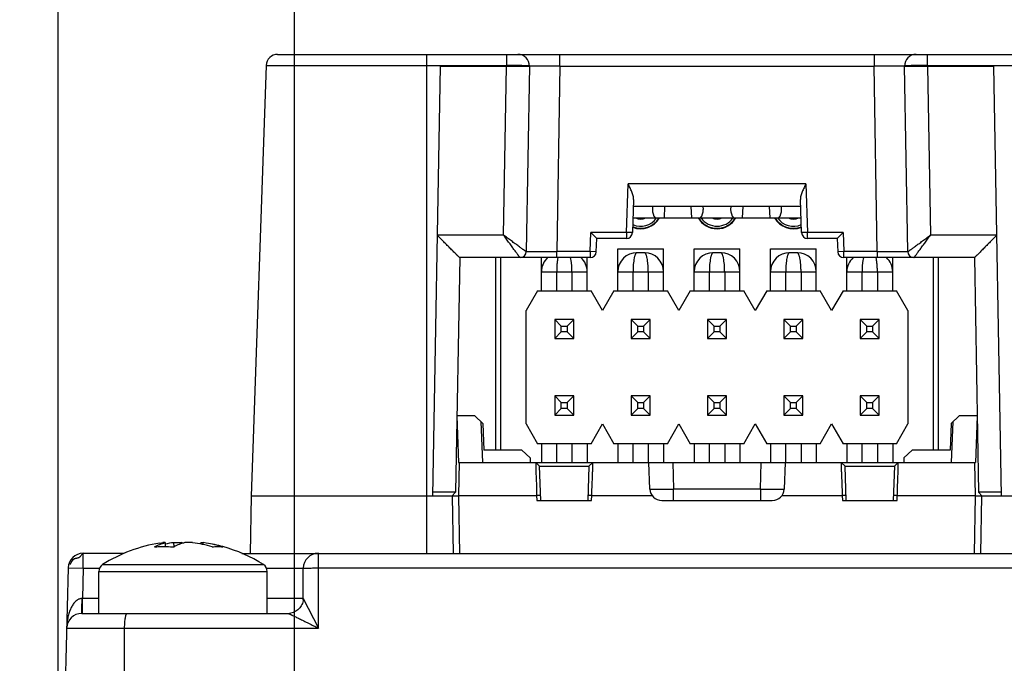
# Model space of a CAD drawing. Header units: inches. Extents: x 0 to 22, y 0 to 17.
# Tile 28 of 32: x 17 to 18.3, y 13.5 to 14.3. Entities that reach past the tile are written whole.
import ezdxf

# ---------------------------------------------------------------- set-up
doc = ezdxf.new("R2010")
doc.units = ezdxf.units.IN
doc.header["$LTSCALE"] = 1.21
doc.header["$MEASUREMENT"] = 0
doc.layers.get('0').update_dxf_attribs({"linetype": 'CONTINUOUS'})
doc.layers.add('DIMENSIONS', color=7, linetype='CONTINUOUS')
doc.styles.get("Standard").update_dxf_attribs({"font": 'txt', "width": 0.8})
doc.dimstyles.new('DIMSTYLE_1', dxfattribs={"dimtxt": 0.125, "dimasz": 0.18, "dimexe": 0.18, "dimexo": 0.0625, "dimgap": 0.09, "dimtad": 0, "dimtih": 1, "dimtoh": 1, "dimdec": 1, "dimdsep": 46, "dimtxsty": 'STANDARD', "dimblk": '_FILLED', "dimblk1": '_FILLED', "dimblk2": '_FILLED', "dimcen": 0.09, "dimadec": 0, "dimazin": 0, "dimtfac": 1, "dimtdec": 1, "dimtofl": 0, "dimtmove": 0, "dimatfit": 3, "dimldrblk": '_FILLED', "dimfxl": 1, "dimtolj": 1, "dimarcsym": 0})
doc.dimstyles.new('DIMSTYLE_5', dxfattribs={"dimtxt": 0.125, "dimasz": 0.18, "dimexe": 0.18, "dimexo": 0.0625, "dimgap": 0.09, "dimtad": 0, "dimtih": 1, "dimtoh": 1, "dimdec": 1, "dimdsep": 46, "dimtxsty": 'STANDARD', "dimblk": '_FILLED', "dimblk1": '_FILLED', "dimblk2": '_FILLED', "dimcen": 0.09, "dimadec": 0, "dimazin": 0, "dimtp": 0.1, "dimtm": 0.1, "dimtfac": 1, "dimtdec": 1, "dimtofl": 0, "dimtmove": 0, "dimatfit": 3, "dimldrblk": '_FILLED', "dimfxl": 1, "dimtolj": 1, "dimarcsym": 0})

# ---------------------------------------------------------------- blocks, each defined once
blk = doc.blocks.new('_FILLED')
at = {"color": 0, "linetype": 'BYBLOCK'}
blk.add_solid([(0, 0), (-1, 0.1736), (-1, -0.1736)], dxfattribs=at)
blk = doc.blocks.new('*D17')
at = {"layer": 'DIMENSIONS', "color": 2, "linetype": 'CONTINUOUS'}
for p, q in [((17.0649, 13.1814), (17.0649, 15.9087)), ((18.79, 13.1814), (18.79, 15.9087)), ((17.0649, 15.7837), (17.315, 15.7837)), ((18.79, 15.7837), (18.54, 15.7837))]:
    blk.add_line(p, q, dxfattribs=at)
at = {"layer": 'DIMENSIONS', "color": 2, "linetype": 'CONTINUOUS', "xscale": 0.18, "yscale": 0.18, "zscale": 0.18, "rotation": 180}
blk.add_blockref('_FILLED', (17.0649, 15.7837), dxfattribs=at)
at = {"layer": 'DIMENSIONS', "color": 2, "linetype": 'CONTINUOUS', "xscale": 0.18, "yscale": 0.18, "zscale": 0.18}
blk.add_blockref('_FILLED', (18.79, 15.7837), dxfattribs=at)
at = {"layer": 'DIMENSIONS', "color": 2, "linetype": 'CONTINUOUS', "insert": (17.9275, 15.8462), "char_height": 0.125, "width": 1.1, "attachment_point": 2, "line_spacing_factor": 0.9}
blk.add_mtext('43.9 [1.73]\\PMAX', dxfattribs=at)
blk = doc.blocks.new('*D19')
at = {"layer": 'DIMENSIONS', "color": 2, "linetype": 'CONTINUOUS'}
for p, q in [((17.3743, 13.1421), (17.3743, 15.1587)), ((18.4806, 13.1421), (18.4806, 15.1587)), ((17.3743, 15.0337), (17.0143, 15.0337)), ((18.4806, 15.0337), (18.8406, 15.0337))]:
    blk.add_line(p, q, dxfattribs=at)
at = {"layer": 'DIMENSIONS', "color": 2, "linetype": 'CONTINUOUS', "xscale": 0.18, "yscale": 0.18, "zscale": 0.18}
blk.add_blockref('_FILLED', (17.3743, 15.0337), dxfattribs=at)
at = {"layer": 'DIMENSIONS', "color": 2, "linetype": 'CONTINUOUS', "xscale": 0.18, "yscale": 0.18, "zscale": 0.18, "rotation": 180}
blk.add_blockref('_FILLED', (18.4806, 15.0337), dxfattribs=at)
at = {"layer": 'DIMENSIONS', "color": 2, "linetype": 'CONTINUOUS', "insert": (17.8275, 15.0962), "char_height": 0.125, "width": 0.9, "attachment_point": 2, "line_spacing_factor": 0.9}
blk.add_mtext('28.1\\P[1.11]\\PMATING\\PCONNECTOR', dxfattribs=at)

msp = doc.modelspace()

# ---------------------------------------------------------------- linework, layer by layer
at = {"color": 7, "linetype": 'CONTINUOUS'}
for p, q in [((17.3521, 14.2837), (18.5028, 14.2837)), ((17.5475, 13.6307), (17.5475, 14.2837)), ((17.6518, 14.2837), (17.6518, 14.2684)), ((17.7218, 14.2685), (17.7218, 14.2837)), ((18.1331, 14.2837), (18.1331, 14.2685)), ((18.2031, 14.2684), (18.2031, 14.2837)), ((17.3371, 14.2693), (17.3175, 13.7057)), ((17.3371, 14.2693), (17.6518, 14.2693)), ((17.5648, 14.2684), (17.555, 13.7057)), ((17.5648, 14.2684), (17.6818, 14.2684)), ((17.648, 14.0472), (17.6518, 14.2684)), ((17.6818, 14.2684), (17.6776, 14.0256)), ((17.682, 14.2685), (17.6818, 14.2685)), ((17.7218, 14.2685), (17.682, 14.2685)), ((17.7218, 14.2685), (17.7176, 14.0256)), ((17.7218, 14.2685), (18.1331, 14.2685)), ((18.1373, 14.0256), (18.1331, 14.2685)), ((18.173, 14.2685), (18.1331, 14.2685)), ((18.1731, 14.2685), (18.173, 14.2685)), ((18.1735, 14.2686), (18.1731, 14.2685)), ((18.1773, 14.0256), (18.1731, 14.2684)), ((18.1731, 14.2684), (18.2901, 14.2684)), ((18.2031, 14.2693), (18.5178, 14.2693)), ((18.2031, 14.2684), (18.2069, 14.0472)), ((18.2999, 13.7057), (18.2901, 14.2684)), ((17.8088, 14.0506), (17.811, 14.1142)), ((18.0439, 14.1142), (17.811, 14.1142)), ((18.0439, 14.1142), (18.0461, 14.0506)), ((17.8183, 14.094), (17.8168, 14.0505)), ((18.0381, 14.0505), (18.0366, 14.094)), ((18.0369, 14.0847), (17.818, 14.0847)), ((17.843, 14.0847), (17.8428, 14.0807)), ((17.8586, 14.0847), (17.8581, 14.0697)), ((17.8944, 14.0697), (17.8938, 14.0847)), ((17.9096, 14.0807), (17.9094, 14.0847)), ((17.9455, 14.0847), (17.9453, 14.0807)), ((17.9611, 14.0847), (17.9606, 14.0697)), ((17.9969, 14.0697), (17.9963, 14.0847)), ((18.0121, 14.0807), (18.0119, 14.0847)), ((17.8175, 14.0697), (18.0375, 14.0697)), ((17.648, 14.0472), (17.561, 14.0472)), ((17.7614, 14.0256), (17.7622, 14.0506)), ((17.8088, 14.0506), (17.7622, 14.0506)), ((17.77, 14.0427), (17.7622, 14.0506)), ((17.7694, 14.0255), (17.77, 14.0427)), ((17.8088, 14.0427), (17.77, 14.0427)), ((17.8088, 14.0506), (17.8088, 14.0427)), ((17.8168, 14.0505), (17.8088, 14.0506)), ((18.0461, 14.0506), (18.0381, 14.0505)), ((18.0461, 14.0427), (18.0461, 14.0506)), ((18.0927, 14.0506), (18.0461, 14.0506)), ((18.085, 14.0427), (18.0461, 14.0427)), ((18.085, 14.0427), (18.0927, 14.0506)), ((18.085, 14.0427), (18.0856, 14.0255)), ((18.0927, 14.0506), (18.0936, 14.0256)), ((18.294, 14.0472), (18.2069, 14.0472)), ((17.7975, 13.9742), (17.7975, 14.0292)), ((17.7975, 14.0292), (17.8575, 14.0292)), ((17.8575, 13.9742), (17.8575, 14.0292)), ((17.8975, 13.9742), (17.8975, 14.0292)), ((17.8975, 14.0292), (17.9575, 14.0292)), ((17.9575, 13.9742), (17.9575, 14.0292)), ((17.9975, 13.9742), (17.9975, 14.0292)), ((17.9975, 14.0292), (18.0575, 14.0292)), ((18.0575, 13.9742), (18.0575, 14.0292)), ((17.5905, 14.0177), (17.5851, 13.7108)), ((17.7614, 14.0177), (17.5905, 14.0177)), ((17.6375, 14.0177), (17.6375, 13.7657)), ((17.6445, 13.7657), (17.6445, 14.0177)), ((17.6776, 14.0256), (17.7176, 14.0256)), ((17.6975, 13.9742), (17.6975, 14.0177)), ((17.7176, 14.0177), (17.7176, 14.0256)), ((17.7614, 14.0256), (17.7176, 14.0256)), ((17.7575, 13.9742), (17.7575, 14.0177)), ((17.7614, 14.0256), (17.7614, 14.0177)), ((17.7694, 14.0255), (17.7614, 14.0256)), ((17.8325, 14.0242), (17.8225, 14.0242)), ((17.9325, 14.0242), (17.9225, 14.0242)), ((18.0325, 14.0242), (18.0225, 14.0242)), ((18.0936, 14.0256), (18.0856, 14.0255)), ((18.0936, 14.0177), (18.0936, 14.0256)), ((18.1373, 14.0256), (18.0936, 14.0256)), ((18.2645, 14.0177), (18.0936, 14.0177)), ((18.0975, 13.9742), (18.0975, 14.0177)), ((18.1373, 14.0256), (18.1373, 14.0177)), ((18.1373, 14.0256), (18.1773, 14.0256)), ((18.1575, 13.9742), (18.1575, 14.0177)), ((18.2105, 14.0177), (18.2105, 13.7657)), ((18.2175, 13.7657), (18.2175, 14.0177)), ((18.2645, 14.0177), (18.2698, 13.7108)), ((17.6975, 13.9992), (17.7575, 13.9992)), ((17.7175, 13.9742), (17.7175, 13.9992)), ((17.7375, 13.9992), (17.7375, 13.9742)), ((17.7975, 13.9992), (17.8575, 13.9992)), ((17.8175, 13.9742), (17.8175, 13.9992)), ((17.8375, 13.9992), (17.8375, 13.9742)), ((17.8975, 13.9992), (17.9575, 13.9992)), ((17.9175, 13.9742), (17.9175, 13.9992)), ((17.9375, 13.9992), (17.9375, 13.9742)), ((17.9975, 13.9992), (18.0575, 13.9992)), ((18.0175, 13.9742), (18.0175, 13.9992)), ((18.0375, 13.9992), (18.0375, 13.9742)), ((18.0975, 13.9992), (18.1575, 13.9992)), ((18.1175, 13.9742), (18.1175, 13.9992)), ((18.1375, 13.9992), (18.1375, 13.9742)), ((17.6925, 13.9742), (17.6775, 13.9483)), ((17.6925, 13.9742), (17.7625, 13.9742)), ((17.7775, 13.9483), (17.7625, 13.9742)), ((17.7925, 13.9742), (17.7775, 13.9483)), ((17.7925, 13.9742), (17.8625, 13.9742)), ((17.8775, 13.9483), (17.8625, 13.9742)), ((17.8925, 13.9742), (17.8775, 13.9483)), ((17.8925, 13.9742), (17.9625, 13.9742)), ((17.9775, 13.9483), (17.9625, 13.9742)), ((17.9925, 13.9742), (17.9775, 13.9483)), ((17.9925, 13.9742), (18.0625, 13.9742)), ((18.0775, 13.9483), (18.0625, 13.9742)), ((18.0925, 13.9742), (18.0775, 13.9483)), ((18.0925, 13.9742), (18.1625, 13.9742)), ((18.1775, 13.9483), (18.1625, 13.9742)), ((17.6775, 13.8002), (17.6775, 13.9483)), ((18.1775, 13.9483), (18.1775, 13.8002)), ((17.715, 13.9367), (17.715, 13.9117)), ((17.7236, 13.9281), (17.715, 13.9367)), ((17.74, 13.9367), (17.715, 13.9367)), ((17.7236, 13.9204), (17.7236, 13.9281)), ((17.7236, 13.9281), (17.7313, 13.9281)), ((17.74, 13.9367), (17.7313, 13.9281)), ((17.7313, 13.9281), (17.7313, 13.9204)), ((17.74, 13.9117), (17.74, 13.9367)), ((17.815, 13.9367), (17.815, 13.9117)), ((17.8236, 13.9281), (17.815, 13.9367)), ((17.84, 13.9367), (17.815, 13.9367)), ((17.8236, 13.9204), (17.8236, 13.9281)), ((17.8236, 13.9281), (17.8313, 13.9281)), ((17.84, 13.9367), (17.8313, 13.9281)), ((17.8313, 13.9281), (17.8313, 13.9204)), ((17.84, 13.9117), (17.84, 13.9367)), ((17.915, 13.9367), (17.915, 13.9117)), ((17.9236, 13.9281), (17.915, 13.9367)), ((17.94, 13.9367), (17.915, 13.9367)), ((17.9236, 13.9204), (17.9236, 13.9281)), ((17.9236, 13.9281), (17.9313, 13.9281)), ((17.94, 13.9367), (17.9313, 13.9281)), ((17.9313, 13.9281), (17.9313, 13.9204)), ((17.94, 13.9117), (17.94, 13.9367)), ((18.015, 13.9367), (18.015, 13.9117)), ((18.0236, 13.9281), (18.015, 13.9367)), ((18.04, 13.9367), (18.015, 13.9367)), ((18.0236, 13.9204), (18.0236, 13.9281)), ((18.0236, 13.9281), (18.0313, 13.9281)), ((18.04, 13.9367), (18.0313, 13.9281)), ((18.0313, 13.9281), (18.0313, 13.9204)), ((18.04, 13.9117), (18.04, 13.9367)), ((18.115, 13.9367), (18.115, 13.9117)), ((18.1236, 13.9281), (18.115, 13.9367)), ((18.14, 13.9367), (18.115, 13.9367)), ((18.1236, 13.9204), (18.1236, 13.9281)), ((18.1236, 13.9281), (18.1313, 13.9281)), ((18.14, 13.9367), (18.1313, 13.9281)), ((18.1313, 13.9281), (18.1313, 13.9204)), ((18.14, 13.9117), (18.14, 13.9367)), ((17.7236, 13.9204), (17.715, 13.9117)), ((17.7313, 13.9204), (17.7236, 13.9204)), ((17.74, 13.9117), (17.7313, 13.9204)), ((17.8236, 13.9204), (17.815, 13.9117)), ((17.8313, 13.9204), (17.8236, 13.9204)), ((17.84, 13.9117), (17.8313, 13.9204)), ((17.9236, 13.9204), (17.915, 13.9117)), ((17.9313, 13.9204), (17.9236, 13.9204)), ((17.94, 13.9117), (17.9313, 13.9204)), ((18.0236, 13.9204), (18.015, 13.9117)), ((18.0313, 13.9204), (18.0236, 13.9204)), ((18.04, 13.9117), (18.0313, 13.9204)), ((18.1236, 13.9204), (18.115, 13.9117)), ((18.1313, 13.9204), (18.1236, 13.9204)), ((18.14, 13.9117), (18.1313, 13.9204)), ((17.715, 13.9117), (17.74, 13.9117)), ((17.815, 13.9117), (17.84, 13.9117)), ((17.915, 13.9117), (17.94, 13.9117)), ((18.015, 13.9117), (18.04, 13.9117)), ((18.115, 13.9117), (18.14, 13.9117)), ((17.715, 13.8367), (17.715, 13.8117)), ((17.7236, 13.8281), (17.715, 13.8367)), ((17.74, 13.8367), (17.715, 13.8367)), ((17.74, 13.8367), (17.7313, 13.8281)), ((17.74, 13.8117), (17.74, 13.8367)), ((17.815, 13.8367), (17.815, 13.8117)), ((17.8236, 13.8281), (17.815, 13.8367)), ((17.84, 13.8367), (17.815, 13.8367)), ((17.84, 13.8367), (17.8313, 13.8281)), ((17.84, 13.8117), (17.84, 13.8367)), ((17.915, 13.8367), (17.915, 13.8117)), ((17.9236, 13.8281), (17.915, 13.8367)), ((17.94, 13.8367), (17.915, 13.8367)), ((17.94, 13.8367), (17.9313, 13.8281)), ((17.94, 13.8117), (17.94, 13.8367)), ((18.015, 13.8367), (18.015, 13.8117)), ((18.0236, 13.8281), (18.015, 13.8367)), ((18.04, 13.8367), (18.015, 13.8367)), ((18.04, 13.8367), (18.0313, 13.8281)), ((18.04, 13.8117), (18.04, 13.8367)), ((18.115, 13.8367), (18.115, 13.8117)), ((18.1236, 13.8281), (18.115, 13.8367)), ((18.14, 13.8367), (18.115, 13.8367)), ((18.14, 13.8367), (18.1313, 13.8281)), ((18.14, 13.8117), (18.14, 13.8367)), ((17.7236, 13.8204), (17.7236, 13.8281)), ((17.7236, 13.8281), (17.7313, 13.8281)), ((17.7313, 13.8281), (17.7313, 13.8204)), ((17.8236, 13.8204), (17.8236, 13.8281)), ((17.8236, 13.8281), (17.8313, 13.8281)), ((17.8313, 13.8281), (17.8313, 13.8204)), ((17.9236, 13.8204), (17.9236, 13.8281)), ((17.9236, 13.8281), (17.9313, 13.8281)), ((17.9313, 13.8281), (17.9313, 13.8204)), ((18.0236, 13.8204), (18.0236, 13.8281)), ((18.0236, 13.8281), (18.0313, 13.8281)), ((18.0313, 13.8281), (18.0313, 13.8204)), ((18.1236, 13.8204), (18.1236, 13.8281)), ((18.1236, 13.8281), (18.1313, 13.8281)), ((18.1313, 13.8281), (18.1313, 13.8204)), ((17.5868, 13.8104), (17.589, 13.7497)), ((17.6103, 13.8107), (17.5869, 13.8107)), ((17.621, 13.8007), (17.6103, 13.8107)), ((17.7236, 13.8204), (17.715, 13.8117)), ((17.715, 13.8117), (17.74, 13.8117)), ((17.7313, 13.8204), (17.7236, 13.8204)), ((17.74, 13.8117), (17.7313, 13.8204)), ((17.8236, 13.8204), (17.815, 13.8117)), ((17.815, 13.8117), (17.84, 13.8117)), ((17.8313, 13.8204), (17.8236, 13.8204)), ((17.84, 13.8117), (17.8313, 13.8204)), ((17.9236, 13.8204), (17.915, 13.8117)), ((17.915, 13.8117), (17.94, 13.8117)), ((17.9313, 13.8204), (17.9236, 13.8204)), ((17.94, 13.8117), (17.9313, 13.8204)), ((18.0236, 13.8204), (18.015, 13.8117)), ((18.015, 13.8117), (18.04, 13.8117)), ((18.0313, 13.8204), (18.0236, 13.8204)), ((18.04, 13.8117), (18.0313, 13.8204)), ((18.1236, 13.8204), (18.115, 13.8117)), ((18.115, 13.8117), (18.14, 13.8117)), ((18.1313, 13.8204), (18.1236, 13.8204)), ((18.14, 13.8117), (18.1313, 13.8204)), ((18.2446, 13.8107), (18.2339, 13.8007)), ((18.2681, 13.8107), (18.2446, 13.8107)), ((18.2681, 13.8104), (18.266, 13.7497)), ((17.6183, 13.8033), (17.6202, 13.7497)), ((17.621, 13.8007), (17.6222, 13.7657)), ((17.6775, 13.8002), (17.6925, 13.7742)), ((17.7625, 13.7742), (17.7775, 13.8002)), ((17.7775, 13.8002), (17.7925, 13.7742)), ((17.8625, 13.7742), (17.8775, 13.8002)), ((17.8775, 13.8002), (17.8925, 13.7742)), ((17.9625, 13.7742), (17.9775, 13.8002)), ((17.9775, 13.8002), (17.9925, 13.7742)), ((18.0625, 13.7742), (18.0775, 13.8002)), ((18.0775, 13.8002), (18.0925, 13.7742)), ((18.1625, 13.7742), (18.1775, 13.8002)), ((18.2339, 13.8007), (18.2327, 13.7657)), ((18.2347, 13.7497), (18.2366, 13.8033)), ((17.7625, 13.7742), (17.6925, 13.7742)), ((17.6975, 13.7742), (17.6975, 13.7497)), ((17.7175, 13.7497), (17.7175, 13.7742)), ((17.7375, 13.7742), (17.7375, 13.7497)), ((17.7575, 13.7742), (17.7575, 13.7497)), ((17.8625, 13.7742), (17.7925, 13.7742)), ((17.7975, 13.7742), (17.7975, 13.7497)), ((17.8175, 13.7497), (17.8175, 13.7742)), ((17.8375, 13.7742), (17.8375, 13.7497)), ((17.8575, 13.7742), (17.8575, 13.7497)), ((17.9625, 13.7742), (17.8925, 13.7742)), ((17.8975, 13.7742), (17.8975, 13.7497)), ((17.9175, 13.7497), (17.9175, 13.7742)), ((17.9375, 13.7742), (17.9375, 13.7497)), ((17.9575, 13.7742), (17.9575, 13.7497)), ((18.0625, 13.7742), (17.9925, 13.7742)), ((17.9975, 13.7742), (17.9975, 13.7497)), ((18.0175, 13.7497), (18.0175, 13.7742)), ((18.0375, 13.7742), (18.0375, 13.7497)), ((18.0575, 13.7742), (18.0575, 13.7497)), ((18.1625, 13.7742), (18.0925, 13.7742)), ((18.0975, 13.7742), (18.0975, 13.7497)), ((18.1175, 13.7497), (18.1175, 13.7742)), ((18.1375, 13.7742), (18.1375, 13.7497)), ((18.1575, 13.7742), (18.1575, 13.7497)), ((17.6719, 13.7657), (17.6222, 13.7657)), ((17.6826, 13.7557), (17.6719, 13.7657)), ((18.1831, 13.7657), (18.1723, 13.7557)), ((18.2327, 13.7657), (18.1831, 13.7657)), ((17.5897, 13.7497), (17.589, 13.7065)), ((17.589, 13.7497), (18.266, 13.7497)), ((17.6826, 13.7557), (17.6828, 13.7497)), ((17.6951, 13.7447), (17.69, 13.7497)), ((17.6951, 13.7447), (17.69, 13.7497)), ((17.69, 13.7497), (17.69, 13.7497)), ((17.7649, 13.7497), (17.7598, 13.7447)), ((17.7649, 13.7497), (17.7598, 13.7447)), ((17.7649, 13.7497), (17.7649, 13.7497)), ((17.8394, 13.7148), (17.8382, 13.7497)), ((17.8695, 13.7497), (17.8707, 13.7148)), ((17.9843, 13.7148), (17.9855, 13.7497)), ((18.0167, 13.7497), (18.0155, 13.7148)), ((18.0951, 13.7447), (18.09, 13.7497)), ((18.0951, 13.7447), (18.09, 13.7497)), ((18.09, 13.7497), (18.09, 13.7497)), ((18.1649, 13.7497), (18.1598, 13.7447)), ((18.1649, 13.7497), (18.1598, 13.7447)), ((18.1649, 13.7497), (18.1649, 13.7497)), ((18.1723, 13.7557), (18.1721, 13.7497)), ((18.266, 13.7057), (18.2652, 13.7497)), ((17.6967, 13.6997), (17.6951, 13.7447)), ((17.6952, 13.7446), (17.7597, 13.7446)), ((17.7598, 13.7447), (17.7582, 13.6997)), ((18.0967, 13.6997), (18.0951, 13.7447)), ((18.0952, 13.7446), (18.1597, 13.7446)), ((18.1598, 13.7447), (18.1582, 13.6997)), ((17.58, 13.7057), (17.5851, 13.7108)), ((17.58, 13.7057), (17.5851, 13.7108)), ((17.5851, 13.7108), (17.5851, 13.7108)), ((17.589, 13.7065), (17.6913, 13.7065)), ((17.589, 13.7065), (17.589, 13.7057)), ((17.6965, 13.7066), (17.6913, 13.7065)), ((17.6913, 13.7065), (17.6916, 13.6997)), ((17.7636, 13.7065), (17.7585, 13.7066)), ((17.7633, 13.6997), (17.7636, 13.7065)), ((17.7636, 13.7065), (17.8422, 13.7065)), ((17.8707, 13.6997), (17.8707, 13.7148)), ((17.9843, 13.7148), (17.8707, 13.7148)), ((17.9843, 13.7148), (17.9843, 13.6997)), ((18.0127, 13.7065), (18.0913, 13.7065)), ((18.0965, 13.7066), (18.0913, 13.7065)), ((18.0913, 13.7065), (18.0916, 13.6997)), ((18.1636, 13.7065), (18.1585, 13.7066)), ((18.1633, 13.6997), (18.1636, 13.7065)), ((18.1636, 13.7065), (18.266, 13.7065)), ((18.2698, 13.7108), (18.2698, 13.7108)), ((18.2698, 13.7108), (18.2749, 13.7057)), ((18.2698, 13.7108), (18.2749, 13.7057)), ((17.3175, 13.7057), (17.3162, 13.6307)), ((17.589, 13.7057), (17.3175, 13.7057)), ((17.5823, 13.6307), (17.581, 13.7057)), ((17.589, 13.7057), (17.5903, 13.6307)), ((17.6916, 13.6997), (17.7633, 13.6997)), ((17.8551, 13.6997), (17.9999, 13.6997)), ((18.0916, 13.6997), (18.1633, 13.6997)), ((18.2647, 13.6307), (18.266, 13.7057)), ((18.5375, 13.7057), (18.266, 13.7057)), ((18.274, 13.7057), (18.2727, 13.6307)), ((17.1978, 13.6441), (17.2018, 13.6447)), ((17.2048, 13.6447), (17.2018, 13.6447)), ((17.2048, 13.6447), (17.205, 13.6395)), ((17.2157, 13.6447), (17.2261, 13.6447)), ((17.2157, 13.6447), (17.2161, 13.6391)), ((17.2261, 13.6434), (17.2261, 13.6447)), ((17.2408, 13.6447), (17.2304, 13.6447)), ((17.2517, 13.6447), (17.2516, 13.6428)), ((17.2517, 13.6447), (17.2547, 13.6447)), ((17.2546, 13.6422), (17.2547, 13.6447)), ((17.2587, 13.6441), (17.2547, 13.6447)), ((17.0975, 13.6111), (17.0975, 13.6307)), ((17.1513, 13.6307), (17.0975, 13.6307)), ((17.3052, 13.6307), (18.5497, 13.6307)), ((17.4054, 13.5328), (17.4054, 13.6307)), ((17.0803, 13.6164), (17.0801, 13.6159)), ((17.0801, 13.6159), (17.0801, 13.6159)), ((17.0804, 13.6166), (17.0803, 13.6164)), ((17.0805, 13.6168), (17.0804, 13.6166)), ((17.0806, 13.617), (17.0805, 13.6168)), ((17.0807, 13.6172), (17.0806, 13.617)), ((17.0808, 13.6173), (17.0807, 13.6172)), ((17.0809, 13.6175), (17.0808, 13.6173)), ((17.081, 13.6177), (17.0809, 13.6175)), ((17.0811, 13.618), (17.081, 13.6178)), ((17.081, 13.6178), (17.081, 13.6177)), ((17.0812, 13.6181), (17.0811, 13.618)), ((17.0813, 13.6182), (17.0812, 13.6181)), ((17.0814, 13.6185), (17.0813, 13.6184)), ((17.0813, 13.6184), (17.0813, 13.6182)), ((17.0815, 13.6186), (17.0814, 13.6185)), ((17.0816, 13.6188), (17.0815, 13.6187)), ((17.0815, 13.6187), (17.0815, 13.6186)), ((17.0817, 13.6189), (17.0816, 13.6188)), ((17.0818, 13.6192), (17.0817, 13.619)), ((17.0817, 13.619), (17.0817, 13.6189)), ((17.0819, 13.6193), (17.0818, 13.6192)), ((17.0819, 13.6194), (17.0819, 13.6193)), ((17.082, 13.6194), (17.0819, 13.6194)), ((17.0821, 13.6196), (17.082, 13.6195)), ((17.082, 13.6195), (17.082, 13.6194)), ((17.0823, 13.6199), (17.0822, 13.6198)), ((17.0822, 13.6198), (17.0822, 13.6197)), ((17.0824, 13.62), (17.0823, 13.6199)), ((17.0825, 13.6202), (17.0824, 13.6201)), ((17.0824, 13.6201), (17.0824, 13.62)), ((17.0826, 13.6203), (17.0825, 13.6202)), ((17.0827, 13.6205), (17.0826, 13.6204)), ((17.0826, 13.6204), (17.0826, 13.6203)), ((17.0885, 13.6241), (17.0883, 13.624)), ((17.089, 13.6242), (17.0885, 13.6241)), ((17.0893, 13.6242), (17.089, 13.6242)), ((17.123, 13.616), (17.3335, 13.616)), ((17.0778, 13.6116), (17.0649, 13.1189)), ((17.0778, 13.6116), (17.0975, 13.6111)), ((17.0975, 13.6111), (17.0965, 13.5717)), ((17.0975, 13.6111), (17.1188, 13.6111)), ((17.118, 13.552), (17.118, 13.607)), ((17.118, 13.607), (17.3385, 13.607)), ((17.3377, 13.6111), (17.3857, 13.6111)), ((17.3385, 13.552), (17.3385, 13.607)), ((17.3857, 13.5717), (17.3857, 13.6111)), ((17.4054, 13.6116), (18.4495, 13.6116)), ((17.096, 13.5717), (17.0965, 13.5717)), ((17.0965, 13.552), (17.0965, 13.5717)), ((17.118, 13.5717), (17.0965, 13.5717)), ((17.3857, 13.5717), (17.3385, 13.5717)), ((17.3857, 13.5717), (17.3857, 13.5705)), ((17.3857, 13.5717), (17.4054, 13.5328)), ((17.0955, 13.552), (17.366, 13.552)), ((17.0758, 13.5328), (17.4054, 13.5328)), ((17.1499, 13.1189), (17.1517, 13.5328))]:
    msp.add_line(p, q, dxfattribs=at)
for points in [[(17.0975, 13.6307), (17.0974, 13.6307), (17.0973, 13.6307), (17.0972, 13.6307), (17.0972, 13.6307), (17.0971, 13.6306), (17.097, 13.6306), (17.0969, 13.6305), (17.0968, 13.6304), (17.0967, 13.6304), (17.0966, 13.6303), (17.0965, 13.6302), (17.0964, 13.6301), (17.0963, 13.63), (17.0962, 13.6299), (17.0961, 13.6297), (17.096, 13.6296), (17.0959, 13.6295), (17.0957, 13.6293), (17.0956, 13.6292), (17.0955, 13.6291), (17.0954, 13.6289), (17.0953, 13.6288), (17.0947, 13.6279)], [(17.0822, 13.6197), (17.0821, 13.6197), (17.0821, 13.6196)], [(17.0883, 13.624), (17.0882, 13.624), (17.0881, 13.624), (17.088, 13.624), (17.0879, 13.624), (17.0877, 13.6239), (17.0876, 13.6239), (17.0875, 13.6239), (17.0874, 13.6239), (17.0873, 13.6238), (17.0872, 13.6238), (17.0871, 13.6238), (17.087, 13.6238), (17.0869, 13.6237), (17.0868, 13.6237), (17.0867, 13.6237), (17.0866, 13.6236), (17.0865, 13.6236), (17.0864, 13.6236), (17.0863, 13.6235), (17.0863, 13.6235), (17.0862, 13.6235), (17.0861, 13.6234), (17.086, 13.6234), (17.0859, 13.6234), (17.0858, 13.6233), (17.0858, 13.6233), (17.0857, 13.6232), (17.0856, 13.6232), (17.0855, 13.6231), (17.0855, 13.6231), (17.0854, 13.6231), (17.0853, 13.623), (17.0852, 13.623), (17.0852, 13.6229), (17.0851, 13.6229), (17.085, 13.6228), (17.085, 13.6228), (17.0849, 13.6227), (17.0848, 13.6227), (17.0848, 13.6226), (17.0847, 13.6226), (17.0846, 13.6225), (17.0846, 13.6225), (17.0845, 13.6225), (17.0845, 13.6224), (17.0844, 13.6223), (17.0843, 13.6223), (17.0843, 13.6222), (17.0842, 13.6222), (17.0842, 13.6221), (17.0841, 13.6221), (17.084, 13.622), (17.084, 13.622), (17.0839, 13.6219), (17.0839, 13.6219), (17.0838, 13.6218), (17.0838, 13.6218), (17.0837, 13.6217), (17.0837, 13.6217), (17.0836, 13.6216), (17.0836, 13.6216), (17.0835, 13.6215), (17.0835, 13.6214), (17.0834, 13.6214), (17.0834, 13.6213), (17.0833, 13.6213), (17.0833, 13.6212), (17.0832, 13.6212), (17.0832, 13.6211), (17.0831, 13.6211), (17.0831, 13.621), (17.0831, 13.621), (17.083, 13.6209), (17.083, 13.6209), (17.0829, 13.6208), (17.0829, 13.6208), (17.0829, 13.6207), (17.0828, 13.6207), (17.0828, 13.6206), (17.0827, 13.6205)], [(17.0947, 13.6279), (17.0946, 13.6278), (17.0945, 13.6276), (17.0944, 13.6274), (17.0942, 13.6273), (17.0941, 13.6271), (17.094, 13.627), (17.0938, 13.6268), (17.0937, 13.6266), (17.0936, 13.6265), (17.0934, 13.6263), (17.0933, 13.6262), (17.0931, 13.626), (17.093, 13.6259), (17.0928, 13.6257), (17.0927, 13.6256), (17.0925, 13.6255), (17.0923, 13.6254), (17.0922, 13.6252), (17.092, 13.6251), (17.0918, 13.625), (17.0917, 13.6249), (17.0915, 13.6248), (17.0913, 13.6248), (17.0911, 13.6247), (17.091, 13.6246), (17.0908, 13.6245), (17.0906, 13.6245), (17.0905, 13.6244), (17.0903, 13.6244), (17.0901, 13.6244), (17.09, 13.6243), (17.0898, 13.6243), (17.0897, 13.6243), (17.0895, 13.6242), (17.0894, 13.6242), (17.0893, 13.6242)]]:
    msp.add_lwpolyline(points, dxfattribs=at)
for centre, radius, start, end in [((17.3521, 14.2687), 0.015, 90, 178), ((17.6668, 14.2687), 0.015, 358.9839, 90), ((18.1881, 14.2687), 0.015, 90, 181.0161), ((17.8275, 14.0842), 0.0287, 248.671, 329.6023), ((17.8275, 14.0842), 0.0281, 248.2436, 328.9044), ((17.8275, 14.0842), 0.0254, 246.0527, 325.1851), ((17.8275, 14.0842), 0.016, 245.0207, 294.9794), ((17.9275, 14.0842), 0.0287, 210.3977, 329.6023), ((17.9275, 14.0842), 0.0281, 211.0956, 328.9044), ((17.9275, 14.0842), 0.0254, 214.8149, 325.1851), ((17.9275, 14.0842), 0.016, 245.0207, 294.9794), ((18.0275, 14.0842), 0.0287, 210.3977, 291.3291), ((18.0275, 14.0842), 0.0281, 211.0956, 291.7564), ((18.0275, 14.0842), 0.0254, 214.8149, 293.9473), ((18.0275, 14.0842), 0.016, 245.0207, 294.9794), ((17.8088, 14.0507), 0.008, 270, 358), ((18.0461, 14.0507), 0.008, 182, 270), ((17.6696, 14.0257), 0.008, 270.0044, 358.9876), ((17.7225, 13.9992), 0.025, 132.2133, 180), ((17.7325, 13.9992), 0.025, 0, 47.7867), ((17.7614, 14.0257), 0.008, 270, 358), ((17.8225, 13.9992), 0.025, 90, 180), ((17.8325, 13.9992), 0.025, 0, 90), ((17.9225, 13.9992), 0.025, 90, 180), ((17.9325, 13.9992), 0.025, 0, 90), ((18.0225, 13.9992), 0.025, 90, 180), ((18.0325, 13.9992), 0.025, 0, 90), ((18.0936, 14.0257), 0.008, 182, 270), ((18.1225, 13.9992), 0.025, 132.2133, 180), ((18.1325, 13.9992), 0.025, 0, 47.7867), ((18.1853, 14.0257), 0.008, 181.0124, 269.9956), ((17.8551, 13.7154), 0.0156, 182, 270), ((17.9999, 13.7154), 0.0156, 270, 358), ((17.2282, 13.4496), 0.1969, 98.8883, 122.336), ((17.2354, 13.4933), 0.1526, 97.4004, 101.5218), ((17.2149, 13.5975), 0.0485, 73.9914, 76.6087), ((17.221, 13.4925), 0.1534, 72.7848, 82.5923), ((17.2282, 13.4495), 0.197, 74.6216, 81.1092), ((17.2348, 13.4917), 0.1543, 72.8079, 81.0897), ((17.0975, 13.6111), 0.0197, 90, 178.5), ((17.2282, 13.4496), 0.1969, 57.664, 74.619), ((17.4054, 13.6111), 0.0197, 90, 180), ((17.1286, 13.607), 0.0106, 122.336, 180), ((17.3279, 13.607), 0.0106, 0, 57.664), ((17.366, 13.5717), 0.0197, 354.7172, 356.695), ((17.3681, 13.5717), 0.0176, 356.305, 359.9595), ((17.368, 13.5717), 0.0177, 354.7099, 356.3049), ((17.0955, 13.5323), 0.0197, 90, 178.5), ((17.366, 13.5697), 0.0177, 270.001, 275.4761)]:
    msp.add_arc(centre, radius, start, end, dxfattribs=at)
for centre, major_axis, start_param, end_param in [((17.8585, 14.0808), (0.0065, 0.015), -4.319385, -3.572575), ((17.8939, 14.0808), (-0.0065, 0.015), -2.71061, -1.9638), ((17.961, 14.0808), (0.0065, 0.015), -4.319385, -3.572575), ((17.9964, 14.0808), (-0.0065, 0.015), -2.71061, -1.9638)]:
    msp.add_ellipse(centre, major_axis=major_axis, ratio=0.950166, start_param=start_param, end_param=end_param, dxfattribs=at)
for points, knots in [([(17.6818, 14.2685), (17.6818, 14.2685), (17.6818, 14.2685), (17.6817, 14.2685), (17.6815, 14.2686), (17.6812, 14.2686), (17.6809, 14.2686), (17.6803, 14.2687), (17.6794, 14.2687), (17.6782, 14.2688), (17.6767, 14.2688), (17.6749, 14.2689), (17.673, 14.2689), (17.6708, 14.269), (17.6684, 14.269), (17.6659, 14.2691), (17.6623, 14.2691), (17.6576, 14.2692), (17.6538, 14.2692), (17.6518, 14.2693)], [0, 0, 0, 0, 0.001773, 0.005641, 0.011825, 0.020361, 0.031238, 0.044433, 0.077651, 0.119707, 0.170202, 0.228654, 0.294503, 0.367118, 0.445804, 0.529806, 0.618318, 0.805439, 1, 1, 1, 1]), ([(18.2031, 14.2693), (18.1996, 14.2692), (18.1946, 14.2692), (18.1881, 14.2691), (18.1839, 14.269), (18.1802, 14.2689), (18.1772, 14.2688), (18.1753, 14.2687), (18.1741, 14.2686), (18.1737, 14.2686), (18.1735, 14.2686)], [0, 0, 0, 0, 0.349336, 0.510477, 0.655848, 0.78096, 0.881952, 0.955712, 0.981643, 1, 1, 1, 1]), ([(17.8183, 14.094), (17.8183, 14.0947), (17.8182, 14.0963), (17.8177, 14.0987), (17.8169, 14.1011), (17.8155, 14.1046), (17.8136, 14.1089), (17.8119, 14.1124), (17.811, 14.1142)], [0, 0, 0, 0, 0.103537, 0.216192, 0.3365, 0.46275, 0.727214, 1, 1, 1, 1]), ([(18.0439, 14.1142), (18.0431, 14.1124), (18.0414, 14.1089), (18.0394, 14.1046), (18.0381, 14.1011), (18.0373, 14.0987), (18.0367, 14.0963), (18.0366, 14.0947), (18.0366, 14.094)], [0, 0, 0, 0, 0.272786, 0.53725, 0.6635, 0.783808, 0.896463, 1, 1, 1, 1]), ([(17.5905, 14.0177), (17.5905, 14.0177), (17.5904, 14.0178), (17.5904, 14.0178), (17.5903, 14.0179), (17.5902, 14.0179), (17.5901, 14.0181), (17.5898, 14.0183), (17.5895, 14.0186), (17.5891, 14.019), (17.5885, 14.0195), (17.5879, 14.0201), (17.5872, 14.0208), (17.5865, 14.0215), (17.5854, 14.0226), (17.5839, 14.0241), (17.5819, 14.0261), (17.5799, 14.0281), (17.5777, 14.0303), (17.5755, 14.0326), (17.5731, 14.0349), (17.5699, 14.0381), (17.5659, 14.0422), (17.5626, 14.0455), (17.561, 14.0472)], [0, 0, 0, 0, 0.000737, 0.002317, 0.004751, 0.008032, 0.012149, 0.017085, 0.029337, 0.044612, 0.06271, 0.083418, 0.106517, 0.131794, 0.159046, 0.21872, 0.284182, 0.354303, 0.428161, 0.505004, 0.584213, 0.665274, 0.83125, 1, 1, 1, 1]), ([(17.6776, 14.0256), (17.6776, 14.0256), (17.6776, 14.0256), (17.6775, 14.0256), (17.6774, 14.0257), (17.6774, 14.0257), (17.6772, 14.0258), (17.6771, 14.0259), (17.6768, 14.0261), (17.6764, 14.0264), (17.6759, 14.0267), (17.6753, 14.0271), (17.6747, 14.0276), (17.674, 14.028), (17.673, 14.0288), (17.6715, 14.0298), (17.6696, 14.0312), (17.6676, 14.0327), (17.6654, 14.0343), (17.6631, 14.036), (17.6607, 14.0377), (17.6583, 14.0396), (17.6558, 14.0414), (17.6523, 14.044), (17.6497, 14.0459), (17.648, 14.0472)], [0, 0, 0, 0, 0.000687, 0.002075, 0.004198, 0.007055, 0.010643, 0.014952, 0.025693, 0.039183, 0.055311, 0.073955, 0.094986, 0.118265, 0.143652, 0.200187, 0.263505, 0.332606, 0.406549, 0.484495, 0.565708, 0.64954, 0.735402, 0.822759, 1, 1, 1, 1]), ([(17.6696, 14.0177), (17.6696, 14.0177), (17.6696, 14.0178), (17.6695, 14.0178), (17.6695, 14.0178), (17.6694, 14.0179), (17.6693, 14.018), (17.6692, 14.0182), (17.669, 14.0185), (17.6687, 14.0188), (17.6683, 14.0193), (17.6679, 14.0199), (17.6675, 14.0205), (17.667, 14.0211), (17.6662, 14.0222), (17.6652, 14.0236), (17.6638, 14.0254), (17.6623, 14.0275), (17.6607, 14.0296), (17.6584, 14.0328), (17.6561, 14.036), (17.6537, 14.0394), (17.6512, 14.0428), (17.6493, 14.0455), (17.648, 14.0472)], [0, 0, 0, 0, 0.000547, 0.001836, 0.003872, 0.006651, 0.010163, 0.014402, 0.025012, 0.038383, 0.054404, 0.072952, 0.0939, 0.117109, 0.142437, 0.198891, 0.262173, 0.331283, 0.405276, 0.483309, 0.648631, 0.734679, 0.82225, 1, 1, 1, 1]), ([(18.1773, 14.0256), (18.1773, 14.0256), (18.1774, 14.0256), (18.1774, 14.0256), (18.1775, 14.0257), (18.1776, 14.0257), (18.1777, 14.0258), (18.1779, 14.0259), (18.1782, 14.0261), (18.1786, 14.0264), (18.1791, 14.0267), (18.1796, 14.0271), (18.1802, 14.0276), (18.1809, 14.028), (18.182, 14.0288), (18.1834, 14.0298), (18.1853, 14.0312), (18.1873, 14.0327), (18.1895, 14.0343), (18.1918, 14.036), (18.1942, 14.0377), (18.1967, 14.0396), (18.1992, 14.0414), (18.2026, 14.044), (18.2052, 14.0459), (18.2069, 14.0472)], [0, 0, 0, 0, 0.000687, 0.002077, 0.0042, 0.007058, 0.010646, 0.014955, 0.025697, 0.039186, 0.055313, 0.073956, 0.094985, 0.118264, 0.14365, 0.200185, 0.263503, 0.332604, 0.406547, 0.484492, 0.565706, 0.649538, 0.735402, 0.822759, 1, 1, 1, 1]), ([(18.1853, 14.0177), (18.1853, 14.0177), (18.1854, 14.0178), (18.1854, 14.0178), (18.1854, 14.0178), (18.1855, 14.0179), (18.1856, 14.018), (18.1857, 14.0182), (18.1859, 14.0185), (18.1862, 14.0188), (18.1866, 14.0193), (18.187, 14.0199), (18.1875, 14.0205), (18.188, 14.0211), (18.1887, 14.0222), (18.1898, 14.0236), (18.1911, 14.0254), (18.1926, 14.0275), (18.1942, 14.0296), (18.1965, 14.0328), (18.1989, 14.036), (18.2013, 14.0394), (18.2038, 14.0428), (18.2057, 14.0455), (18.2069, 14.0472)], [0, 0, 0, 0, 0.000544, 0.001831, 0.003866, 0.006644, 0.010156, 0.014394, 0.025005, 0.038377, 0.054398, 0.072948, 0.093897, 0.117107, 0.142436, 0.19889, 0.262173, 0.331283, 0.405276, 0.483309, 0.648631, 0.734679, 0.82225, 1, 1, 1, 1]), ([(18.294, 14.0472), (18.2923, 14.0455), (18.289, 14.0422), (18.285, 14.0381), (18.2818, 14.0349), (18.2795, 14.0326), (18.2772, 14.0303), (18.2751, 14.0281), (18.273, 14.0261), (18.2711, 14.0241), (18.2696, 14.0226), (18.2685, 14.0215), (18.2677, 14.0208), (18.267, 14.0201), (18.2664, 14.0195), (18.2659, 14.019), (18.2654, 14.0186), (18.2651, 14.0183), (18.2649, 14.0181), (18.2647, 14.0179), (18.2646, 14.0179), (18.2646, 14.0178), (18.2645, 14.0178), (18.2645, 14.0177), (18.2645, 14.0177)], [0, 0, 0, 0, 0.16875, 0.334726, 0.415787, 0.494996, 0.571839, 0.645697, 0.715818, 0.78128, 0.840954, 0.868206, 0.893483, 0.916582, 0.93729, 0.955388, 0.970663, 0.982915, 0.987851, 0.991968, 0.995249, 0.997683, 0.999263, 1, 1, 1, 1]), ([(17.7191, 14.0178), (17.7188, 14.0165), (17.7183, 14.0137), (17.7178, 14.0092), (17.7175, 14.0044), (17.7175, 14.001), (17.7175, 13.9992)], [0, 0, 0, 0, 0.21049, 0.454044, 0.72097, 1, 1, 1, 1]), ([(17.7375, 13.9992), (17.7375, 14.001), (17.7374, 14.0044), (17.7371, 14.0092), (17.7366, 14.0137), (17.7361, 14.0165), (17.7358, 14.0178)], [0, 0, 0, 0, 0.27903, 0.545956, 0.789511, 1, 1, 1, 1]), ([(17.8225, 14.0242), (17.8223, 14.0242), (17.8219, 14.0241), (17.8214, 14.0237), (17.821, 14.0231), (17.8205, 14.0223), (17.8201, 14.0213), (17.8197, 14.02), (17.8193, 14.0186), (17.8188, 14.0163), (17.8183, 14.013), (17.8178, 14.0088), (17.8175, 14.0041), (17.8175, 14.0009), (17.8175, 13.9992)], [0, 0, 0, 0, 0.019028, 0.04176, 0.070416, 0.105989, 0.148825, 0.198928, 0.256099, 0.319988, 0.465965, 0.632098, 0.812395, 1, 1, 1, 1]), ([(17.8375, 13.9992), (17.8375, 14.0009), (17.8374, 14.0041), (17.8371, 14.0088), (17.8367, 14.013), (17.8361, 14.0163), (17.8356, 14.0186), (17.8353, 14.02), (17.8348, 14.0213), (17.8344, 14.0223), (17.834, 14.0231), (17.8335, 14.0237), (17.833, 14.0241), (17.8326, 14.0242), (17.8325, 14.0242)], [0, 0, 0, 0, 0.187605, 0.367901, 0.534035, 0.680011, 0.7439, 0.80107, 0.851174, 0.89401, 0.929583, 0.958238, 0.980971, 1, 1, 1, 1]), ([(17.9225, 14.0242), (17.9223, 14.0242), (17.9219, 14.0241), (17.9214, 14.0237), (17.921, 14.0231), (17.9205, 14.0223), (17.9201, 14.0213), (17.9197, 14.02), (17.9193, 14.0186), (17.9188, 14.0163), (17.9183, 14.013), (17.9178, 14.0088), (17.9175, 14.0041), (17.9175, 14.0009), (17.9175, 13.9992)], [0, 0, 0, 0, 0.019028, 0.04176, 0.070416, 0.105989, 0.148825, 0.198928, 0.256099, 0.319988, 0.465965, 0.632098, 0.812395, 1, 1, 1, 1]), ([(17.9375, 13.9992), (17.9375, 14.0009), (17.9374, 14.0041), (17.9371, 14.0088), (17.9367, 14.013), (17.9361, 14.0163), (17.9356, 14.0186), (17.9353, 14.02), (17.9348, 14.0213), (17.9344, 14.0223), (17.934, 14.0231), (17.9335, 14.0237), (17.933, 14.0241), (17.9326, 14.0242), (17.9325, 14.0242)], [0, 0, 0, 0, 0.187605, 0.367901, 0.534035, 0.680011, 0.7439, 0.80107, 0.851174, 0.89401, 0.929583, 0.958238, 0.980971, 1, 1, 1, 1]), ([(18.0225, 14.0242), (18.0223, 14.0242), (18.0219, 14.0241), (18.0214, 14.0237), (18.021, 14.0231), (18.0205, 14.0223), (18.0201, 14.0213), (18.0197, 14.02), (18.0193, 14.0186), (18.0188, 14.0163), (18.0183, 14.013), (18.0178, 14.0088), (18.0175, 14.0041), (18.0175, 14.0009), (18.0175, 13.9992)], [0, 0, 0, 0, 0.019028, 0.04176, 0.070416, 0.105989, 0.148825, 0.198928, 0.256099, 0.319988, 0.465965, 0.632098, 0.812395, 1, 1, 1, 1]), ([(18.0375, 13.9992), (18.0375, 14.0009), (18.0374, 14.0041), (18.0371, 14.0088), (18.0367, 14.013), (18.0361, 14.0163), (18.0356, 14.0186), (18.0353, 14.02), (18.0348, 14.0213), (18.0344, 14.0223), (18.034, 14.0231), (18.0335, 14.0237), (18.033, 14.0241), (18.0326, 14.0242), (18.0325, 14.0242)], [0, 0, 0, 0, 0.187605, 0.367901, 0.534035, 0.680011, 0.7439, 0.80107, 0.851174, 0.89401, 0.929583, 0.958238, 0.980971, 1, 1, 1, 1]), ([(18.1191, 14.0178), (18.1188, 14.0165), (18.1183, 14.0137), (18.1178, 14.0092), (18.1175, 14.0044), (18.1175, 14.001), (18.1175, 13.9992)], [0, 0, 0, 0, 0.21049, 0.454044, 0.72097, 1, 1, 1, 1]), ([(18.1375, 13.9992), (18.1375, 14.001), (18.1374, 14.0044), (18.1371, 14.0092), (18.1366, 14.0137), (18.1361, 14.0165), (18.1358, 14.0178)], [0, 0, 0, 0, 0.27903, 0.545956, 0.789511, 1, 1, 1, 1]), ([(17.69, 13.7497), (17.69, 13.7497), (17.6901, 13.7497), (17.6901, 13.7496), (17.6901, 13.7494), (17.6901, 13.7491), (17.6902, 13.7487), (17.6902, 13.7482), (17.6902, 13.7476), (17.6902, 13.7469), (17.6902, 13.7458), (17.6902, 13.7442), (17.6902, 13.742), (17.6902, 13.7395), (17.6903, 13.7367), (17.6904, 13.7336), (17.6906, 13.7302), (17.6907, 13.7266), (17.691, 13.7215), (17.6912, 13.7148), (17.6913, 13.7093), (17.6913, 13.7065)], [0, 0, 0, 0, 0.00097, 0.002446, 0.00706, 0.013951, 0.023128, 0.034579, 0.048279, 0.064199, 0.082302, 0.124889, 0.175651, 0.234125, 0.299778, 0.372007, 0.450147, 0.533478, 0.621233, 0.806771, 1, 1, 1, 1]), ([(17.7636, 13.7065), (17.7636, 13.7093), (17.7637, 13.7148), (17.764, 13.7215), (17.7642, 13.7266), (17.7644, 13.7302), (17.7645, 13.7336), (17.7646, 13.7367), (17.7647, 13.7395), (17.7647, 13.742), (17.7648, 13.7442), (17.7648, 13.7458), (17.7648, 13.7469), (17.7648, 13.7476), (17.7648, 13.7482), (17.7648, 13.7487), (17.7648, 13.7491), (17.7648, 13.7494), (17.7648, 13.7496), (17.7649, 13.7497), (17.7649, 13.7497), (17.7649, 13.7497)], [0, 0, 0, 0, 0.193229, 0.378767, 0.466522, 0.549853, 0.627993, 0.700222, 0.765875, 0.824349, 0.875111, 0.917698, 0.935801, 0.951721, 0.965421, 0.976872, 0.986049, 0.99294, 0.997554, 0.99903, 1, 1, 1, 1]), ([(18.09, 13.7497), (18.09, 13.7497), (18.0901, 13.7497), (18.0901, 13.7496), (18.0901, 13.7494), (18.0901, 13.7491), (18.0902, 13.7487), (18.0902, 13.7482), (18.0902, 13.7476), (18.0902, 13.7469), (18.0902, 13.7458), (18.0902, 13.7442), (18.0902, 13.742), (18.0902, 13.7395), (18.0903, 13.7367), (18.0904, 13.7336), (18.0906, 13.7302), (18.0907, 13.7266), (18.091, 13.7215), (18.0912, 13.7148), (18.0913, 13.7093), (18.0913, 13.7065)], [0, 0, 0, 0, 0.00097, 0.002446, 0.00706, 0.013951, 0.023128, 0.034579, 0.048279, 0.064199, 0.082302, 0.124889, 0.175651, 0.234125, 0.299778, 0.372007, 0.450147, 0.533478, 0.621233, 0.806771, 1, 1, 1, 1]), ([(18.1636, 13.7065), (18.1636, 13.7093), (18.1637, 13.7148), (18.164, 13.7215), (18.1642, 13.7266), (18.1644, 13.7302), (18.1645, 13.7336), (18.1646, 13.7367), (18.1647, 13.7395), (18.1647, 13.742), (18.1648, 13.7442), (18.1648, 13.7458), (18.1648, 13.7469), (18.1648, 13.7476), (18.1648, 13.7482), (18.1648, 13.7487), (18.1648, 13.7491), (18.1648, 13.7494), (18.1648, 13.7496), (18.1649, 13.7497), (18.1649, 13.7497), (18.1649, 13.7497)], [0, 0, 0, 0, 0.193229, 0.378767, 0.466522, 0.549853, 0.627993, 0.700222, 0.765875, 0.824349, 0.875111, 0.917698, 0.935801, 0.951721, 0.965421, 0.976872, 0.986049, 0.99294, 0.997554, 0.99903, 1, 1, 1, 1]), ([(17.5851, 13.7108), (17.5851, 13.7108), (17.585, 13.7108), (17.5849, 13.7108), (17.5847, 13.7107), (17.5844, 13.7107), (17.584, 13.7107), (17.5834, 13.7107), (17.5825, 13.7107), (17.5812, 13.7106), (17.5797, 13.7106), (17.578, 13.7106), (17.576, 13.7106), (17.5738, 13.7106), (17.5706, 13.7106), (17.5663, 13.7107), (17.5608, 13.7107), (17.557, 13.7108), (17.5551, 13.7108)], [0, 0, 0, 0, 0.002519, 0.007294, 0.014359, 0.02371, 0.03533, 0.049195, 0.083531, 0.126402, 0.177415, 0.236093, 0.301892, 0.374199, 0.45234, 0.623163, 0.808009, 1, 1, 1, 1]), ([(17.8394, 13.7148), (17.8394, 13.7148), (17.8395, 13.7148), (17.8395, 13.7148), (17.8396, 13.7148), (17.8398, 13.7147), (17.8401, 13.7147), (17.8404, 13.7147), (17.8408, 13.7147), (17.8413, 13.7147), (17.8421, 13.7146), (17.8432, 13.7146), (17.8448, 13.7146), (17.8466, 13.7146), (17.8487, 13.7146), (17.8509, 13.7146), (17.8534, 13.7146), (17.856, 13.7146), (17.8598, 13.7147), (17.8647, 13.7147), (17.8686, 13.7148), (17.8707, 13.7148)], [0, 0, 0, 0, 0.000525, 0.001529, 0.005248, 0.011322, 0.019758, 0.030543, 0.043657, 0.059067, 0.07674, 0.118699, 0.169134, 0.227563, 0.293425, 0.366087, 0.444852, 0.52896, 0.617605, 0.805052, 1, 1, 1, 1]), ([(17.9843, 13.7148), (17.9863, 13.7148), (17.9903, 13.7147), (17.9952, 13.7147), (17.9989, 13.7146), (18.0016, 13.7146), (18.004, 13.7146), (18.0063, 13.7146), (18.0083, 13.7146), (18.0101, 13.7146), (18.0117, 13.7146), (18.0129, 13.7146), (18.0136, 13.7147), (18.0141, 13.7147), (18.0145, 13.7147), (18.0149, 13.7147), (18.0151, 13.7147), (18.0153, 13.7148), (18.0154, 13.7148), (18.0155, 13.7148), (18.0155, 13.7148), (18.0155, 13.7148)], [0, 0, 0, 0, 0.194948, 0.382395, 0.47104, 0.555148, 0.633913, 0.706575, 0.772437, 0.830866, 0.881301, 0.92326, 0.940933, 0.956343, 0.969457, 0.980242, 0.988678, 0.994752, 0.998471, 0.999475, 1, 1, 1, 1]), ([(18.2998, 13.7108), (18.2979, 13.7108), (18.2941, 13.7107), (18.2887, 13.7107), (18.2843, 13.7106), (18.2811, 13.7106), (18.2789, 13.7106), (18.277, 13.7106), (18.2752, 13.7106), (18.2737, 13.7106), (18.2724, 13.7107), (18.2715, 13.7107), (18.2709, 13.7107), (18.2706, 13.7107), (18.2703, 13.7107), (18.2701, 13.7108), (18.2699, 13.7108), (18.2699, 13.7108), (18.2698, 13.7108)], [0, 0, 0, 0, 0.191991, 0.376837, 0.54766, 0.625801, 0.698108, 0.763907, 0.822585, 0.873598, 0.916469, 0.950805, 0.96467, 0.97629, 0.985641, 0.992706, 0.997481, 1, 1, 1, 1]), ([(17.1908, 13.6391), (17.1931, 13.6404), (17.1976, 13.6426), (17.2024, 13.6441), (17.2048, 13.6447)], [0, 0, 0, 0, 0.510465, 1, 1, 1, 1]), ([(17.2304, 13.6447), (17.228, 13.6441), (17.2232, 13.6426), (17.2186, 13.6404), (17.2164, 13.6391)], [0, 0, 0, 0, 0.489535, 1, 1, 1, 1]), ([(17.1908, 13.6391), (17.1929, 13.6393), (17.2014, 13.6398), (17.21, 13.6396), (17.2164, 13.6391)], [0, 0, 0, 0, 0.246655, 1, 1, 1, 1]), ([(17.2664, 13.6391), (17.2688, 13.6394), (17.2735, 13.6397), (17.2781, 13.6394), (17.2804, 13.6391)], [0, 0, 0, 0, 0.515373, 1, 1, 1, 1]), ([(17.3857, 13.6111), (17.3857, 13.6111), (17.3858, 13.6111), (17.3858, 13.6111), (17.386, 13.6111), (17.3861, 13.6112), (17.3863, 13.6112), (17.3867, 13.6112), (17.3873, 13.6113), (17.3881, 13.6113), (17.3891, 13.6113), (17.3902, 13.6114), (17.3915, 13.6114), (17.393, 13.6115), (17.3951, 13.6115), (17.398, 13.6115), (17.4016, 13.6116), (17.4041, 13.6116), (17.4054, 13.6116)], [0, 0, 0, 0, 0.001758, 0.005584, 0.011717, 0.020191, 0.031002, 0.044132, 0.077233, 0.119194, 0.16962, 0.228031, 0.293866, 0.366493, 0.445216, 0.617868, 0.805193, 1, 1, 1, 1]), ([(17.096, 13.5717), (17.0954, 13.5716), (17.0944, 13.5715), (17.0929, 13.5712), (17.0915, 13.5706), (17.0898, 13.5697), (17.088, 13.5682), (17.0862, 13.5663), (17.0845, 13.5643), (17.0826, 13.5614), (17.0811, 13.5582), (17.0797, 13.5548), (17.0784, 13.5509), (17.0771, 13.5457), (17.0761, 13.5392), (17.0758, 13.5349), (17.0758, 13.5328)], [0, 0, 0, 0, 0.034679, 0.067453, 0.098561, 0.12873, 0.187961, 0.245243, 0.299694, 0.352735, 0.463059, 0.523899, 0.588515, 0.725355, 0.865746, 1, 1, 1, 1]), ([(17.0955, 13.552), (17.0955, 13.552), (17.0955, 13.552), (17.0955, 13.552), (17.0955, 13.552), (17.0955, 13.5521), (17.0955, 13.5521), (17.0955, 13.5522), (17.0955, 13.5523), (17.0955, 13.5524), (17.0955, 13.5527), (17.0955, 13.5529), (17.0955, 13.5533), (17.0955, 13.5536), (17.0956, 13.554), (17.0956, 13.5547), (17.0956, 13.5555), (17.0957, 13.5567), (17.0957, 13.558), (17.0958, 13.5594), (17.0958, 13.5609), (17.0959, 13.5625), (17.0959, 13.5649), (17.096, 13.5679), (17.096, 13.5704), (17.096, 13.5717)], [0, 0, 0, 0, 0.00034, 0.000764, 0.001356, 0.00304, 0.005385, 0.008385, 0.012033, 0.021245, 0.032955, 0.047067, 0.063476, 0.082075, 0.102771, 0.125516, 0.177006, 0.236154, 0.302178, 0.374256, 0.451799, 0.534279, 0.62117, 0.805714, 1, 1, 1, 1]), ([(17.3857, 13.5701), (17.3856, 13.5689), (17.3851, 13.5667), (17.3839, 13.5635), (17.3821, 13.5605), (17.3799, 13.5579), (17.3773, 13.5557), (17.3743, 13.5539), (17.3711, 13.5526), (17.3689, 13.5522), (17.3677, 13.5521)], [0, 0, 0, 0, 0.125076, 0.249916, 0.374798, 0.49998, 0.625274, 0.750115, 0.87494, 1, 1, 1, 1]), ([(17.1517, 13.5328), (17.1517, 13.5341), (17.1518, 13.5366), (17.152, 13.5402), (17.1523, 13.5434), (17.1526, 13.5459), (17.153, 13.5477), (17.1532, 13.5488), (17.1535, 13.5497), (17.1538, 13.5505), (17.1541, 13.5512), (17.1545, 13.5516), (17.1548, 13.5519), (17.1551, 13.552), (17.1552, 13.552)], [0, 0, 0, 0, 0.189673, 0.37125, 0.538046, 0.684179, 0.74797, 0.804925, 0.854696, 0.897075, 0.93206, 0.959989, 0.981866, 1, 1, 1, 1]), ([(17.366, 13.552), (17.3661, 13.552), (17.3661, 13.552), (17.3663, 13.5519), (17.3665, 13.5519), (17.3667, 13.5518), (17.3669, 13.5517), (17.3674, 13.5515), (17.368, 13.5512), (17.3688, 13.5508), (17.3698, 13.5504), (17.3707, 13.5499), (17.3721, 13.5492), (17.3738, 13.5484), (17.3759, 13.5474), (17.3782, 13.5463), (17.3807, 13.5451), (17.3834, 13.5438), (17.3873, 13.5418), (17.3926, 13.5392), (17.399, 13.536), (17.4033, 13.5339), (17.4054, 13.5328)], [0, 0, 0, 0, 0.001798, 0.004919, 0.00931, 0.014905, 0.02163, 0.029393, 0.047648, 0.068889, 0.092298, 0.117079, 0.142592, 0.194505, 0.248278, 0.305527, 0.367862, 0.436478, 0.510648, 0.670938, 0.838481, 1, 1, 1, 1])]:
    msp.add_open_spline(points, degree=3, knots=knots, dxfattribs=at)
msp.add_open_spline([(17.3857, 13.5717), (17.3857, 13.5717), (17.3857, 13.5717), (17.3857, 13.5717)], degree=3, dxfattribs=at)

# ---------------------------------------------------------------- dimensions: what is measured, and where the dimension line sits
at = {"layer": 'DIMENSIONS', "color": 2, "linetype": 'CONTINUOUS'}
dim = msp.add_linear_dim(base=(17.0649, 15.7837), p1=(18.79, 13.1814), p2=(17.0649, 13.1814), angle=180, text='43.9 [1.73]\\PMAX', dimstyle='DIMSTYLE_5', dxfattribs=at)
dim.commit()
dim.dimension.update_dxf_attribs({"geometry": '*D17', "text_midpoint": (17.3775, 15.6744), "dimtype": 160})
dim = msp.add_linear_dim(base=(18.4806, 15.0337), p1=(17.3743, 13.1421), p2=(18.4806, 13.1421), text='<>\\PMATING\\PCONNECTOR', dimstyle='DIMSTYLE_1', dxfattribs=at)
dim.commit()
dim.dimension.update_dxf_attribs({"geometry": '*D19', "text_midpoint": (17.6025, 14.7369), "dimtype": 160})

doc.saveas('drawing.dxf')
